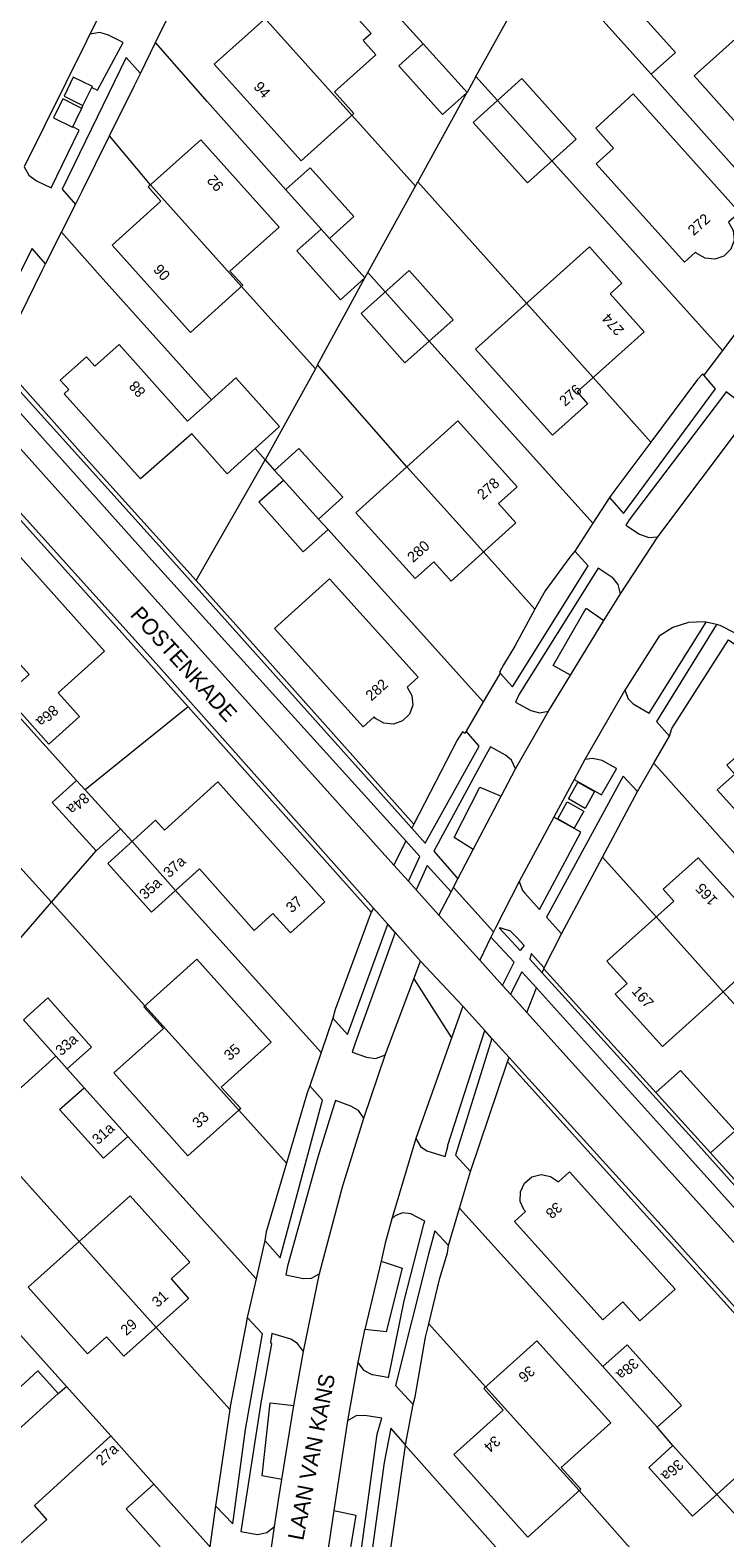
# Model space of a CAD drawing. Header units: metres. Extents: x 83575 to 86200, y 450600 to 453750.
# Tile 30 of 94: x 84721 to 84787, y 451431 to 451574. Entities that reach past the tile are written whole.
import ezdxf
from ezdxf.enums import TextEntityAlignment as Align

# ---------------------------------------------------------------- set-up
doc = ezdxf.new("R2010")
doc.units = ezdxf.units.M
for name, color, linetype, lineweight in [('gw-bs-grondwerklijn', 253, 'Continuous', 18), ('kd-bs-kadastralegrens', 253, 'Continuous', 18), ('og-bs-bebouwing', 253, 'Continuous', 18), ('og-bs-huisnummer', 253, 'Continuous', 18), ('og-bs-straatnaam', 253, 'Continuous', 25), ('vh-bs-randverharding', 253, 'Continuous', 18)]:
    doc.layers.add(name, color=color, linetype=linetype, lineweight=lineweight)
doc.styles.add('Styledgn001', font='dgn001.shx')

msp = doc.modelspace()

# ---------------------------------------------------------------- linework, layer by layer
at = {"layer": 'gw-bs-grondwerklijn'}
for p, q in [((84729.27, 451517.35), (84736.05, 451509.75)), ((84781.57, 451506.97), (84781.8, 451507.69)), ((84775.22, 451495.53), (84778.53, 451501.73)), ((84757.4, 451498.65), (84757.21, 451498.26)), ((84756.63, 451497.07), (84755.52, 451494.77)), ((84771.35, 451488.29), (84775.22, 451495.53)), ((84753.57, 451490.72), (84753.38, 451490.34)), ((84769.54, 451484.58), (84769.68, 451484.96)), ((84768.08, 451480.85), (84768.99, 451483.17)), ((84762.74, 451465.82), (84766.26, 451476.19)), ((84766.26, 451476.19), (84766.42, 451476.58)), ((84766.26, 451476.19), (84795.47, 451443.77)), ((84791.88, 451460.39), (84785.43, 451467.58)), ((84756.6, 451439.91), (84756.61, 451439.98))]:
    msp.add_line(p, q, dxfattribs=at)
for points in [[(84726.96, 451568.29), (84727.01, 451568.38), (84725.21, 451569.27), (84724.34, 451567.48), (84726.12, 451566.58)], [(84728.63, 451563.72), (84731, 451568.49), (84730.99, 451568.48), (84731.55, 451569.62)], [(84726.01, 451566.32), (84724.23, 451567.22), (84723.33, 451565.41), (84725.13, 451564.55), (84725.15, 451564.58)], [(84725.4, 451557.22), (84726.05, 451558.5), (84728.63, 451563.72)], [(84736.81, 451521.67), (84726.65, 451532.96), (84718.1, 451542.55), (84722.31, 451551.06), (84722.58, 451551.61)], [(84784.81, 451541.09), (84784.71, 451541.23), (84784.22, 451540.67), (84779.81, 451534.77)], [(84779.81, 451534.77), (84776.32, 451530.11), (84775.91, 451529.52)], [(84709.39, 451525.61), (84709.78, 451526.2), (84713.99, 451534.28), (84729.27, 451517.35)], [(84772.61, 451524.47), (84772.13, 451523.89), (84769.8, 451520.7), (84768.85, 451518.96)], [(84762.01, 451507.39), (84761.49, 451506.58), (84757.4, 451498.65), (84743.53, 451514.19), (84736.81, 451521.67)], [(84768.85, 451518.96), (84766.96, 451515.47), (84765.88, 451513.72), (84765.49, 451513.03), (84765.56, 451512.93)], [(84781.8, 451507.69), (84787.13, 451516.06), (84795.42, 451510.24), (84798.31, 451507.61), (84801.08, 451504.52), (84804.39, 451499.79), (84809.85, 451489.69), (84809.92, 451489.62)], [(84736.05, 451509.75), (84742.73, 451502.26), (84753.38, 451490.34), (84749.96, 451481.12), (84749.73, 451480.31)], [(84762.33, 451507.45), (84762.21, 451507.23), (84762.01, 451507.39)], [(84780.29, 451473.28), (84769.68, 451484.97), (84769.72, 451485.05)], [(84747.57, 451473.92), (84747.32, 451473.25), (84745.36, 451466.61)], [(84745.36, 451466.61), (84743.45, 451460.11), (84743.3, 451459.3)], [(84758.82, 451451.42), (84759.87, 451455.73), (84760.58, 451458.12), (84760.69, 451458.82)], [(84741.65, 451452), (84741.51, 451451.27), (84740.03, 451443.59), (84739.99, 451443.32)], [(84757.34, 451443.79), (84757.54, 451444.5), (84758.51, 451450.16), (84758.82, 451451.42)], [(84739.99, 451443.32), (84738.76, 451435.01), (84738.65, 451434.21)], [(84753.11, 451401.49), (84750.59, 451402.2), (84750.73, 451402.91), (84752.94, 451414.24), (84756.6, 451439.91)]]:
    msp.add_lwpolyline(points, dxfattribs=at)
at = {"layer": 'kd-bs-kadastralegrens'}
for p, q in [((84763.26, 451569.33), (84762.43, 451567.81)), ((84751.55, 451565.67), (84757.55, 451558.97)), ((84732.5, 451559.08), (84728.63, 451563.72)), ((84786.58, 451543.42), (84770.45, 451561.35)), ((84753.05, 451550.8), (84757.78, 451559.38)), ((84757.78, 451559.38), (84768.06, 451547.9)), ((84758.84, 451544.31), (84774.33, 451527.1)), ((84774.35, 451540.87), (84779.81, 451534.77)), ((84749.29, 451526.49), (84763.96, 451510.22)), ((84768.85, 451518.96), (84763.98, 451524.38)), ((84725.52, 451502.79), (84707.7, 451522.48)), ((84736.05, 451509.75), (84726.33, 451501.9)), ((84792.08, 451490.98), (84780.08, 451504.4)), ((84717.59, 451497.41), (84723.15, 451491.26)), ((84730.76, 451497.01), (84729.67, 451498.21)), ((84723.15, 451491.26), (84727.36, 451496.12)), ((84775.22, 451495.53), (84780.3, 451489.88)), ((84748.63, 451477.06), (84734.87, 451492.37)), ((84718.98, 451486.44), (84723.15, 451491.26)), ((84723.15, 451491.26), (84731.98, 451481.46)), ((84786.65, 451482.81), (84793.7, 451474.96)), ((84724.63, 451475.51), (84726.22, 451473.73)), ((84740.86, 451471.6), (84745.36, 451466.61)), ((84730.36, 451469.13), (84742.48, 451455.67)), ((84775.26, 451447.37), (84761.73, 451462.36)), ((84724.55, 451445.5), (84715.39, 451455.69)), ((84739.99, 451443.32), (84733.03, 451451.07)), ((84758.82, 451451.42), (84764.17, 451445.45)), ((84795.47, 451443.77), (84786.03, 451435.29)), ((84781.89, 451439.9), (84780.41, 451441.64)), ((84756.6, 451439.91), (84767.89, 451427.23)), ((84793.73, 451426.91), (84786.03, 451435.29))]:
    msp.add_line(p, q, dxfattribs=at)
for points in [[(84758.28, 451572.41), (84747.29, 451584.55), (84741.61, 451590.79)], [(84765.3, 451567.07), (84763.26, 451569.33), (84769.14, 451579.96), (84769.64, 451580.87), (84774.69, 451575.26)], [(84745.29, 451558.63), (84737.88, 451566.94), (84732.99, 451572.54)], [(84779.84, 451569.54), (84789.31, 451558.94), (84794.34, 451553.3), (84794.41, 451553.39)], [(84762.43, 451567.81), (84762.39, 451567.76), (84757.78, 451559.38)], [(84738.26, 451538.77), (84727.76, 451550.47), (84724.1, 451554.62)], [(84756.73, 451532.44), (84748.28, 451542.06), (84752.78, 451550.3), (84753.05, 451550.8), (84754.69, 451548.96)], [(84748.28, 451542.06), (84748.09, 451541.7), (84741.11, 451549.47)], [(84748.09, 451541.7), (84743.35, 451533.09), (84742.4, 451534.16)], [(84736.81, 451521.67), (84743.35, 451533.09), (84744.24, 451532.09)], [(84725.75, 451459.18), (84716.07, 451469.97), (84723.57, 451476.7)], [(84723.79, 451444.81), (84724.55, 451445.5), (84728.76, 451440.82)], [(84732.83, 451436.26), (84738.02, 451430.44), (84738.12, 451430.34)], [(84773.02, 451435.64), (84783.15, 451424.23), (84776.27, 451418.05)]]:
    msp.add_lwpolyline(points, dxfattribs=at)
at = {"layer": 'og-bs-bebouwing'}
for p, q in [((84741.52, 451576.85), (84751.55, 451565.67)), ((84765.3, 451567.07), (84770.45, 451561.35)), ((84732.5, 451559.08), (84741.11, 451549.47)), ((84748.63, 451554.91), (84749.44, 451554.02)), ((84754.69, 451548.96), (84758.84, 451544.31)), ((84768.06, 451547.9), (84774.35, 451540.87)), ((84756.73, 451532.44), (84763.98, 451524.38)), ((84745.08, 451531.16), (84748.4, 451527.48)), ((84730.76, 451497.01), (84734.87, 451492.37)), ((84780.3, 451489.88), (84786.65, 451482.81)), ((84731.98, 451481.46), (84740.86, 451471.6)), ((84780.29, 451473.28), (84782.62, 451475.35)), ((84785.43, 451467.58), (84780.29, 451473.28)), ((84725.75, 451459.18), (84733.03, 451451.07)), ((84764.17, 451445.45), (84773.02, 451435.64))]:
    msp.add_line(p, q, dxfattribs=at)
for points in [[(84753.82, 451571.39), (84749.89, 451567.87), (84751.72, 451565.83), (84746.74, 451561.35), (84738.53, 451570.48), (84743.21, 451574.68), (84741.37, 451576.72), (84746.37, 451581.2), (84753.37, 451573.39), (84752.62, 451572.72), (84753.82, 451571.39)], [(84794.7, 451579.11), (84797.97, 451575.48), (84797.16, 451574.74), (84799.96, 451571.61), (84798.85, 451570.65), (84799.29, 451570.17), (84795.53, 451566.79), (84796.28, 451565.97), (84792.61, 451562.66), (84791.88, 451563.47), (84791.48, 451563.11), (84791.04, 451563.59), (84789.94, 451562.62), (84783.89, 451569.39), (84794.7, 451579.11)], [(84776.99, 451577.33), (84782.14, 451571.6), (84779.84, 451569.54), (84774.69, 451575.26), (84776.99, 451577.33)], [(84760.12, 451570.39), (84762.43, 451567.81), (84760.12, 451565.73), (84755.97, 451570.34), (84758.28, 451572.41), (84760.12, 451570.39)], [(84767.61, 451569.14), (84772.75, 451563.42), (84768.15, 451559.27), (84763, 451564.99), (84767.61, 451569.14)], [(84778.12, 451567.7), (84788.2, 451556.48), (84787.15, 451555.56), (84787.6, 451554.76), (84787.68, 451553.85), (84787.36, 451553), (84786.71, 451552.36), (84785.85, 451552.05), (84784.94, 451552.14), (84784.15, 451552.6), (84784.03, 451552.72), (84782.98, 451551.77), (84774.62, 451561.07), (84776.28, 451562.57), (84774.61, 451564.46), (84778.12, 451567.7)], [(84744.66, 451555.1), (84740.02, 451550.92), (84741.23, 451549.59), (84736.28, 451545.14), (84728.87, 451553.38), (84733.49, 451557.55), (84732.3, 451558.9), (84737.25, 451563.35), (84744.66, 451555.1)], [(84745.34, 451558.67), (84747.6, 451560.7), (84751.74, 451556.09), (84749.44, 451554.02), (84752.78, 451550.3), (84750.47, 451548.23), (84746.33, 451552.84), (84748.63, 451554.91), (84745.29, 451558.63), (84745.34, 451558.67)], [(84779.16, 451545.2), (84772.85, 451539.52), (84773.83, 451538.4), (84770.52, 451535.43), (84763.23, 451543.56), (84773.99, 451553.23), (84777.07, 451549.78), (84775.96, 451548.78), (84779.16, 451545.2)], [(84761.11, 451546.33), (84756.56, 451542.27), (84752.42, 451546.94), (84756.96, 451550.99), (84761.11, 451546.33)], [(84729.55, 451543.99), (84736.01, 451536.75), (84738.26, 451538.77), (84740.56, 451540.84), (84744.7, 451536.23), (84742.4, 451534.16), (84739.75, 451531.77), (84736.42, 451535.56), (84731.56, 451531.3), (84724.33, 451539.33), (84724.77, 451539.73), (84723.97, 451540.62), (84726.44, 451542.82), (84727.24, 451541.93), (84729.55, 451543.99)], [(84765.39, 451528.96), (84767.04, 451527.12), (84760.93, 451521.63), (84759.29, 451523.45), (84757.54, 451521.87), (84751.9, 451528.09), (84761.57, 451536.79), (84767.17, 451530.55), (84765.39, 451528.96)], [(84746.54, 451534.17), (84750.7, 451529.56), (84748.4, 451527.48), (84749.29, 451526.49), (84746.95, 451524.39), (84742.74, 451529.11), (84745.08, 451531.16), (84744.24, 451532.09), (84746.54, 451534.17)], [(84719.39, 451524.79), (84728.17, 451515), (84723.78, 451511.06), (84725.79, 451508.83), (84722.89, 451506.22), (84718.79, 451510.8), (84721.02, 451512.8), (84714.33, 451520.23), (84719.39, 451524.79)], [(84744.24, 451517.14), (84749.43, 451521.83), (84757.8, 451512.53), (84756.77, 451511.61), (84757.22, 451510.82), (84757.3, 451509.91), (84756.98, 451509.05), (84756.33, 451508.41), (84755.47, 451508.1), (84754.56, 451508.18), (84753.77, 451508.65), (84753.64, 451508.78), (84752.61, 451507.85), (84744.24, 451517.14)], [(84792.75, 451507.92), (84799.5, 451500.42), (84795.64, 451496.92), (84794.12, 451498.61), (84791.3, 451496.08), (84786.07, 451501.9), (84787.73, 451503.39), (84786.99, 451504.21), (84790.88, 451507.71), (84791.62, 451506.89), (84792.75, 451507.92)], [(84726.33, 451501.9), (84729.67, 451498.21), (84727.36, 451496.12), (84723.21, 451500.71), (84725.52, 451502.79), (84726.33, 451501.9)], [(84740.46, 451500.89), (84748.98, 451491.31), (84745.73, 451488.37), (84744.07, 451490.2), (84742.29, 451488.58), (84737.14, 451494.41), (84732.6, 451490.33), (84728.46, 451494.94), (84732.99, 451499.02), (84733.83, 451498.09), (84738.88, 451502.66), (84740.46, 451500.89)], [(84784.27, 451495.48), (84791.64, 451487.3), (84780.89, 451477.64), (84776.44, 451482.58), (84777.56, 451483.58), (84775.65, 451485.7), (84781.97, 451491.38), (84780.96, 451492.49), (84784.27, 451495.48)], [(84740.86, 451471.6), (84736.04, 451467.28), (84729.05, 451475.13), (84733.73, 451479.34), (84731.89, 451481.38), (84736.88, 451485.87), (84743.92, 451478.04), (84739.2, 451473.8), (84741.03, 451471.76), (84740.86, 451471.6)], [(84722.81, 451482.22), (84726.94, 451477.58), (84724.63, 451475.51), (84720.51, 451480.15), (84722.81, 451482.22)], [(84782.62, 451475.35), (84787.76, 451469.65), (84785.43, 451467.58)], [(84726.22, 451473.73), (84730.36, 451469.13), (84728.05, 451467.07), (84723.91, 451471.67), (84726.22, 451473.73)], [(84772.12, 451465.77), (84782.09, 451454.7), (84778.76, 451451.7), (84777.15, 451453.48), (84775.28, 451451.8), (84766.92, 451461.09), (84767.96, 451462.02), (84767.84, 451462.16), (84767.46, 451462.99), (84767.47, 451463.9), (84767.86, 451464.72), (84768.56, 451465.3), (84769.44, 451465.52), (84770.33, 451465.35), (84771.07, 451464.82), (84772.12, 451465.77)], [(84730.59, 451463.52), (84736.23, 451457.25), (84734.46, 451455.66), (84736.1, 451453.82), (84729.98, 451448.34), (84728.34, 451450.17), (84726.55, 451448.58), (84720.94, 451454.87), (84730.59, 451463.52)], [(84769.03, 451449.8), (84776.02, 451442.04), (84771.34, 451437.83), (84773.18, 451435.78), (84768.17, 451431.24), (84761.17, 451439.07), (84765.85, 451443.26), (84764.02, 451445.31), (84769.03, 451449.8)], [(84777.56, 451449.43), (84782.71, 451443.7), (84780.41, 451441.64), (84775.26, 451447.37), (84777.56, 451449.43)], [(84723.79, 451444.81), (84719.29, 451440.75), (84717.35, 451442.83), (84721.87, 451446.97), (84723.79, 451444.81)], [(84730.2, 451433.92), (84733.42, 451430.33), (84731.61, 451428.6), (84732.26, 451427.88), (84730.59, 451426.4), (84731.32, 451425.57), (84727.44, 451422.11), (84726.7, 451422.92), (84725.55, 451421.92), (84722.48, 451425.37), (84721.6, 451424.57), (84717.94, 451428.66), (84722.72, 451432.91), (84721.55, 451434.23), (84728.76, 451440.82), (84732.83, 451436.26), (84730.2, 451433.92)], [(84781.89, 451439.9), (84786.03, 451435.29), (84783.73, 451433.22), (84779.6, 451437.82), (84781.89, 451439.9)]]:
    msp.add_lwpolyline(points, dxfattribs=at)
at = {"layer": 'vh-bs-randverharding'}
for p, q in [((84729.51, 451578.79), (84726.78, 451573.32)), ((84732.99, 451572.54), (84734.34, 451575.3)), ((84731.55, 451569.62), (84732.99, 451572.54)), ((84726.12, 451566.58), (84726.96, 451568.29)), ((84726.01, 451566.32), (84726.12, 451566.58)), ((84724.1, 451554.62), (84725.4, 451557.22)), ((84722.58, 451551.61), (84724.1, 451554.62)), ((84722.58, 451551.61), (84721.32, 451553.07)), ((84788.41, 451545.84), (84786.58, 451543.42)), ((84786.58, 451543.42), (84784.81, 451541.09)), ((84780.46, 451525.82), (84788.86, 451536.96)), ((84775.91, 451529.52), (84774.33, 451527.1)), ((84774.33, 451527.1), (84772.61, 451524.47)), ((84776.92, 451520.41), (84780.46, 451525.82)), ((84775.37, 451517.89), (84776.92, 451520.41)), ((84772.2, 451512.72), (84775.37, 451517.89)), ((84786, 451517.52), (84785.03, 451517.74)), ((84780.6, 451516.43), (84777.35, 451511.3)), ((84765.56, 451512.93), (84763.96, 451510.22)), ((84770.12, 451509.33), (84772.2, 451512.72)), ((84763.96, 451510.22), (84762.33, 451507.45)), ((84777.35, 451511.3), (84773.57, 451504.75)), ((84767.02, 451503.88), (84770.12, 451509.33)), ((84780.08, 451504.4), (84781.57, 451506.97)), ((84773.57, 451504.75), (84772.54, 451502.86)), ((84765.66, 451501.29), (84767.02, 451503.88)), ((84778.53, 451501.73), (84777.19, 451503.2)), ((84778.53, 451501.73), (84780.08, 451504.4)), ((84772.54, 451502.86), (84770.62, 451499.3)), ((84763.02, 451496.24), (84765.66, 451501.29)), ((84770.62, 451499.3), (84767.35, 451493.24)), ((84761.57, 451493.48), (84763.02, 451496.24)), ((84755.52, 451494.77), (84756.89, 451493.25)), ((84756.89, 451493.25), (84757.61, 451492.44)), ((84760.94, 451492.26), (84761.57, 451493.48)), ((84757.61, 451492.44), (84759.77, 451490.04)), ((84759.77, 451490.04), (84760.94, 451492.26)), ((84764.93, 451488.47), (84761.15, 451492.67)), ((84754.94, 451489.18), (84753.57, 451490.72)), ((84755.63, 451488.4), (84754.94, 451489.18)), ((84763.63, 451485.8), (84759.77, 451490.04)), ((84758.04, 451485.7), (84755.63, 451488.4)), ((84764.69, 451487.98), (84763.63, 451485.8)), ((84769.72, 451485.05), (84771.35, 451488.29)), ((84754.72, 451476.9), (84758.04, 451485.7)), ((84758.04, 451485.7), (84762.02, 451481.43)), ((84763.63, 451485.8), (84765.79, 451483.4)), ((84757.41, 451484.03), (84760.96, 451478.44)), ((84765.79, 451483.4), (84766.54, 451482.57)), ((84766.54, 451482.57), (84768.08, 451480.85)), ((84749.73, 451480.31), (84748.63, 451477.06)), ((84762.02, 451481.43), (84757.58, 451468.93)), ((84764.1, 451479.14), (84762.02, 451481.43)), ((84764.78, 451478.39), (84764.1, 451479.14)), ((84766.42, 451476.58), (84764.78, 451478.39)), ((84748.63, 451477.06), (84747.57, 451473.92)), ((84752.66, 451470.86), (84754.72, 451476.9)), ((84757.58, 451468.93), (84755.32, 451461.33)), ((84761.73, 451462.36), (84762.74, 451465.82)), ((84760.69, 451458.82), (84761.73, 451462.36)), ((84743.3, 451459.3), (84742.48, 451455.67)), ((84746.96, 451448.81), (84748.49, 451456.18)), ((84754.3, 451457.33), (84752.76, 451450.89)), ((84742.48, 451455.67), (84741.65, 451452)), ((84752.74, 451450.83), (84752.12, 451447.76)), ((84752.76, 451450.89), (84752.74, 451450.83)), ((84752.12, 451447.76), (84751.13, 451442.23)), ((84744.93, 451436.71), (84746.07, 451443.7)), ((84756.61, 451439.98), (84757.34, 451443.79)), ((84751.13, 451442.23), (84749.84, 451433.77)), ((84738.65, 451434.21), (84738.12, 451430.34)), ((84749.84, 451433.77), (84748.9, 451427.57)), ((84742.94, 451423.2), (84744.24, 451432.24))]:
    msp.add_line(p, q, dxfattribs=at)
for points in [[(84726.78, 451573.32), (84726.46, 451572.66), (84720.57, 451560.79)], [(84726.96, 451568.29), (84727.51, 451568.04), (84729.93, 451572.53), (84728.54, 451573.25), (84727.7, 451573.49), (84726.78, 451573.32)], [(84731.55, 451569.62), (84730.22, 451571.14), (84724.15, 451558.69), (84725.4, 451557.22)], [(84725.15, 451564.58), (84725.79, 451565.88), (84726.01, 451566.32)], [(84720.57, 451560.79), (84721, 451560), (84721.73, 451559.48), (84723.12, 451558.8), (84725.75, 451564.27), (84725.15, 451564.58)], [(84721.32, 451553.07), (84716.52, 451543.57), (84717.87, 451542.08)], [(84717.87, 451542.08), (84733.6, 451524.64), (84757.21, 451498.26)], [(84756.63, 451497.07), (84732.63, 451523.59), (84717.23, 451540.8)], [(84775.91, 451529.52), (84777.23, 451528.03), (84785.93, 451539.81), (84784.81, 451541.09)], [(84788.86, 451536.96), (84788.72, 451537.8), (84788.22, 451538.5), (84788.11, 451538.59), (84786.93, 451539.51), (84786.58, 451539.06), (84777.75, 451527.43), (84777.76, 451527.42), (84777.43, 451526.91), (84778.72, 451526.05), (84779.6, 451525.75), (84780.46, 451525.82)], [(84716.16, 451538.65), (84731.02, 451522.07), (84755.52, 451494.77)], [(84753.57, 451490.72), (84733.03, 451513.83), (84714.21, 451534.72)], [(84765.56, 451512.93), (84766.73, 451511.64), (84773.87, 451523.07), (84772.61, 451524.47)], [(84776.92, 451520.41), (84776.7, 451521.29), (84776.25, 451521.89), (84774.82, 451522.86), (84774.51, 451522.36), (84767.37, 451510.93), (84767, 451510.19), (84768.45, 451509.38), (84769.28, 451509.16), (84770.12, 451509.33)], [(84772.2, 451512.72), (84770.56, 451513.64), (84773.7, 451519.08), (84775.37, 451517.89)], [(84777.35, 451511.3), (84777.65, 451510.49), (84778.12, 451510.01), (84779.64, 451509.14), (84785.03, 451517.74)], [(84786, 451517.52), (84780.33, 451508.36), (84781.57, 451506.97)], [(84785.03, 451517.74), (84784.87, 451517.77), (84783.35, 451517.71), (84781.89, 451517.25), (84780.6, 451516.43)], [(84810.04, 451489.5), (84810.17, 451489.87), (84810.16, 451490.68), (84809.68, 451491.86), (84807.64, 451495.95), (84804.73, 451501), (84802.49, 451504.16), (84799.86, 451507.21), (84796.95, 451509.97), (84793.77, 451512.43), (84787.87, 451516.74), (84787.72, 451516.74), (84786.37, 451517.44), (84786, 451517.52)], [(84757.21, 451498.26), (84758.47, 451496.84), (84763.57, 451506.02), (84762.33, 451507.45)], [(84767.02, 451503.88), (84766.62, 451504.7), (84766.06, 451505.18), (84764.65, 451505.97), (84764.24, 451505.23), (84759.29, 451496.1), (84761.57, 451493.48)], [(84772.54, 451502.86), (84775.13, 451501.43), (84776.56, 451503.89), (84776.55, 451503.9), (84775.21, 451504.66), (84774.28, 451504.87), (84773.57, 451504.75)], [(84777.19, 451503.2), (84769.95, 451489.84), (84771.35, 451488.29)], [(84763.02, 451496.24), (84761.2, 451497.38), (84763.65, 451502.14), (84765.66, 451501.29)], [(84772.89, 451502.61), (84774.49, 451501.73), (84773.58, 451500.13), (84772.03, 451501.03), (84772.89, 451502.61)], [(84773.46, 451499.87), (84772.57, 451498.28), (84771.01, 451499.14), (84771.88, 451500.76), (84773.46, 451499.87)], [(84767.35, 451493.24), (84767.68, 451492.39), (84767.88, 451492.13), (84769.29, 451490.58), (84773.2, 451497.9), (84770.62, 451499.3)], [(84756.89, 451493.25), (84757.97, 451495.59), (84756.63, 451497.07)], [(84760.94, 451492.26), (84758.67, 451494.74), (84757.61, 451492.44)], [(84767.35, 451493.24), (84765.11, 451488.84), (84764.69, 451487.98)], [(84749.73, 451480.31), (84751.14, 451478.75), (84754.94, 451489.18)], [(84767.83, 451487.18), (84767.45, 451486.71), (84765.46, 451488.84), (84765.63, 451488.85), (84766.51, 451488.55), (84767.17, 451487.91), (84767.83, 451487.18)], [(84755.63, 451488.4), (84751.86, 451477.94), (84751.58, 451477.09), (84752.92, 451476.61), (84753.76, 451476.5), (84754.55, 451476.78), (84754.72, 451476.9)], [(84765.79, 451483.4), (84766.87, 451485.61), (84764.69, 451487.98)], [(84769.72, 451485.05), (84768.5, 451486.42), (84768.35, 451485.89), (84769.54, 451484.58)], [(84768.99, 451483.17), (84767.61, 451484.69), (84766.54, 451482.57)], [(84769.54, 451484.58), (84784.32, 451468.3), (84813.94, 451435.19), (84826.62, 451421.23)], [(84825.93, 451420.13), (84812.83, 451434.4), (84783.17, 451467.42), (84768.99, 451483.17)], [(84768.08, 451480.85), (84781.51, 451465.94), (84811.03, 451433.19), (84824.62, 451418.02)], [(84757.58, 451468.93), (84758.02, 451468.19), (84758.64, 451467.77), (84760.35, 451467.22), (84760.62, 451468.17), (84760.62, 451468.29), (84764.1, 451479.14)], [(84764.78, 451478.39), (84761.35, 451467.36), (84762.74, 451465.82)], [(84822.36, 451414.4), (84781.68, 451459.72), (84766.42, 451476.58)], [(84743.3, 451459.3), (84744.76, 451457.65), (84748.77, 451472.57), (84747.57, 451473.92)], [(84752.66, 451470.86), (84752.17, 451471.58), (84751.45, 451472), (84750, 451472.51), (84749.67, 451471.56), (84748.33, 451467.18), (84745.45, 451456.87), (84745.31, 451456.03), (84746.94, 451455.69), (84747.74, 451455.73), (84748.44, 451456.15), (84748.48, 451456.2), (84748.49, 451456.18)], [(84748.49, 451456.18), (84750.65, 451464.36), (84752.66, 451470.86)], [(84752.12, 451447.76), (84752.65, 451447.04), (84753.44, 451446.63), (84753.49, 451446.62), (84754.93, 451446.36), (84755, 451446.29), (84756.48, 451453.6), (84758.35, 451460.82), (84758.43, 451461.13), (84757.1, 451461.8), (84756.34, 451461.91), (84755.62, 451461.62), (84755.32, 451461.33)], [(84755.32, 451461.33), (84754.7, 451459.04), (84754.3, 451457.33)], [(84760.69, 451458.82), (84759.38, 451460.21), (84758.78, 451457.99), (84755.67, 451445.58), (84757.34, 451443.79)], [(84754.3, 451457.33), (84756.29, 451456.67), (84754.77, 451450.65), (84752.76, 451450.89)], [(84738.65, 451434.21), (84740.28, 451432.51), (84741.47, 451441.42), (84743.1, 451450.46), (84741.65, 451452)], [(84746.96, 451448.81), (84746.4, 451449.56), (84745.78, 451449.95), (84743.97, 451450.49), (84743.86, 451449.64), (84743.95, 451449.51)], [(84743.95, 451449.51), (84742.98, 451444.12), (84741.03, 451431.77), (84742.63, 451431.48), (84743.5, 451431.67), (84744.24, 451432.24)], [(84746.07, 451443.7), (84746.48, 451446.19), (84746.96, 451448.81)], [(84744.93, 451436.71), (84743.06, 451437.04), (84743.83, 451443.95), (84746.07, 451443.7)], [(84747.85, 451404.14), (84750.02, 451415.11), (84752.18, 451428.05), (84753.94, 451440.99), (84754.36, 451442.48), (84752.77, 451442.74), (84751.94, 451442.72), (84751.21, 451442.31), (84751.13, 451442.23)], [(84756.61, 451439.98), (84755.21, 451441.54), (84754.59, 451438.3), (84752.97, 451426.37), (84750.9, 451414.02), (84748.84, 451403.72)], [(84744.24, 451432.24), (84744.61, 451434.74), (84744.93, 451436.71)], [(84749.84, 451433.77), (84751.9, 451433.32), (84750.93, 451427.41), (84748.9, 451427.57)]]:
    msp.add_lwpolyline(points, dxfattribs=at)

# ---------------------------------------------------------------- texts
at = {"layer": 'og-bs-huisnummer', "style": 'Styledgn001'}
for s, rotation, p in [('94', 311.9507, (84742.68, 451567.75)), ('92', 131.9619, (84739, 451559.57)), ('272', 41.9544, (84784.68, 451554.97)), ('90', 311.957, (84733.2, 451550.47)), ('274', 131.9631, (84776.59, 451546.22)), ('88', 131.9555, (84731.62, 451540.11)), ('276', 41.9465, (84772.53, 451538.83)), ('278', 41.9567, (84764.76, 451530)), ('280', 41.9567, (84758.16, 451524.07)), ('282', 41.9598, (84754.22, 451510.98)), ('86a', 221.9525, (84722.42, 451509.24)), ('84a', 221.9405, (84725.34, 451500.95)), ('37a', 42.1227, (84735.1, 451494.27)), ('35a', 42.1227, (84732.82, 451492.21)), ('37', 41.9731, (84746.41, 451490.7)), ('165', 131.9583, (84785.43, 451492.34)), ('167', 311.9526, (84778.67, 451481.98)), ('33a', 41.9487, (84724.9, 451477.44)), ('35', 41.9581, (84740.55, 451476.73)), ('33', 41.9474, (84737.56, 451470.34)), ('31a', 41.9487, (84728.36, 451469.03)), ('38', 221.9598, (84770.32, 451462.5)), ('31', 41.9587, (84733.73, 451453.4)), ('29', 41.9587, (84730.78, 451450.74)), ('38a', 221.9671, (84777.27, 451447.5)), ('36', 221.9474, (84767.74, 451447.03)), ('34', 221.9583, (84764.48, 451440.41)), ('27a', 41.9598, (84728.73, 451438.7)), ('36a', 221.9405, (84781.51, 451437.93))]:
    msp.add_text(s, height=1, rotation=rotation, dxfattribs=at).set_placement(p, align=Align.CENTER)
at = {"layer": 'og-bs-straatnaam', "style": 'Styledgn001'}
for s, rotation, p in [('POSTENKADE', 312.0624, (84735.66, 451513.8)), ('LAAN VAN KANS', 79.0128, (84747.72, 451438.83))]:
    msp.add_text(s, height=1.5, rotation=rotation, dxfattribs=at).set_placement(p, align=Align.MIDDLE_CENTER)

doc.saveas('drawing.dxf')
